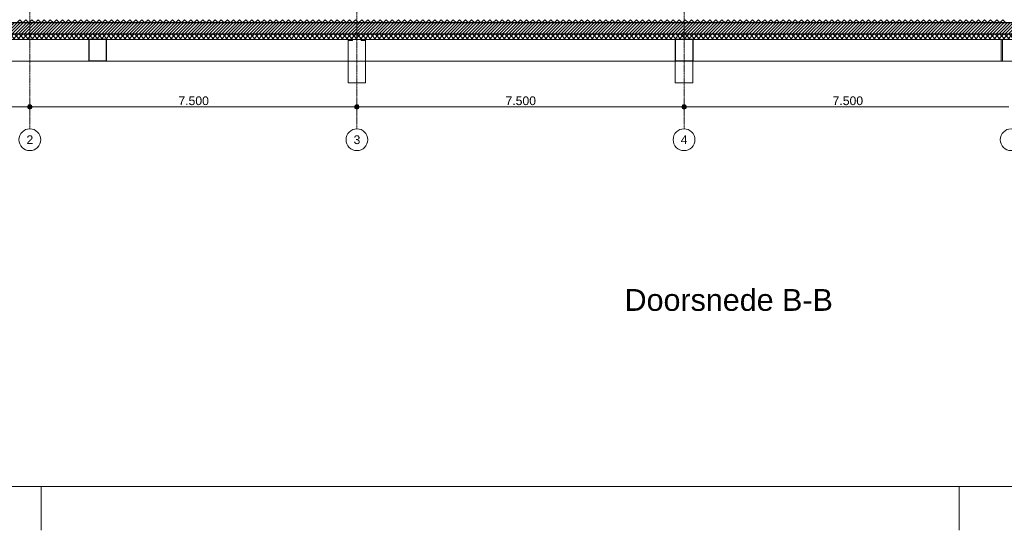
# Model space of a CAD drawing. Extents: x 0 to 92550, y 0 to 59400.
# Tile 49 of 105: x 20507 to 43083, y 0 to 11700. Entities that reach past the tile are written whole.
import ezdxf
from ezdxf.xclip import XClip

# ---------------------------------------------------------------- set-up
doc = ezdxf.new("R2010")
doc.units = 0
doc.header["$MEASUREMENT"] = 0
doc.header["$XCLIPFRAME"] = 0
doc.linetypes.add('Streep-punt fijn', pattern=[1251.000023, 626.000023, -312.5, 0, -312.5])
doc.linetypes.add('Streep-streepje', pattern=[1300, 1000, -100, 100, -100])
for name, color, linetype in [('ZZ 16 Fundering', 7, 'Continuous'), ('ZZ 23 Vloeren geïsoleerd', 7, 'Continuous'), ('ZZ 41 Buitenwandafwerking gevelhout', 7, 'Continuous'), ('ZZ 43 Vloerafwerking dekvloer', 7, 'Continuous'), ('ZZ A Stramien', 7, 'Continuous')]:
    doc.layers.add(name, color=color, linetype=linetype)
doc.styles.add('GENERATED_STYLE_1', font='arial.ttf')
pattern_1 = [(45, (5738.87, 11700), (-159.099, 159.099), []), (45, (5685.83, 11753.03), (-159.099, 159.099), [])]

# ---------------------------------------------------------------- blocks, each defined once
blk = doc.blocks.new('*X135')
at = {"layer": 'ZZ 43 Vloerafwerking dekvloer', "color": 7, "linetype": 'Continuous', "lineweight": 5, "ltscale": 0.01}
for p, q in [((20439, 11630), (20509, 11700)), ((20509, 11700), (20579, 11630)), ((20579, 11630), (20649, 11700)), ((20649, 11700), (20719, 11630)), ((20719, 11630), (20789, 11700)), ((20789, 11700), (20859, 11630)), ((20859, 11630), (20929, 11700)), ((20929, 11700), (20999, 11630)), ((20999, 11630), (21069, 11700)), ((21069, 11700), (21139, 11630)), ((21139, 11630), (21209, 11700)), ((21209, 11700), (21279, 11630)), ((21279, 11630), (21349, 11700)), ((21349, 11700), (21419, 11630)), ((21419, 11630), (21489, 11700)), ((21489, 11700), (21559, 11630)), ((21559, 11630), (21629, 11700)), ((21629, 11700), (21699, 11630)), ((21699, 11630), (21769, 11700)), ((21769, 11700), (21839, 11630)), ((21839, 11630), (21909, 11700)), ((21909, 11700), (21979, 11630)), ((21979, 11630), (22049, 11700)), ((22049, 11700), (22119, 11630)), ((22119, 11630), (22189, 11700)), ((22189, 11700), (22259, 11630)), ((22259, 11630), (22329, 11700)), ((22329, 11700), (22399, 11630)), ((22399, 11630), (22469, 11700)), ((22469, 11700), (22539, 11630)), ((22539, 11630), (22609, 11700)), ((22609, 11700), (22679, 11630)), ((22679, 11630), (22749, 11700)), ((22749, 11700), (22819, 11630)), ((22819, 11630), (22889, 11700)), ((22889, 11700), (22959, 11630)), ((22959, 11630), (23029, 11700)), ((23029, 11700), (23099, 11630)), ((23099, 11630), (23169, 11700)), ((23169, 11700), (23239, 11630)), ((23239, 11630), (23309, 11700)), ((23309, 11700), (23379, 11630)), ((23379, 11630), (23449, 11700)), ((23449, 11700), (23519, 11630)), ((23519, 11630), (23589, 11700)), ((23589, 11700), (23659, 11630)), ((23659, 11630), (23729, 11700)), ((23729, 11700), (23799, 11630)), ((23799, 11630), (23869, 11700)), ((23869, 11700), (23939, 11630)), ((23939, 11630), (24009, 11700)), ((24009, 11700), (24079, 11630)), ((24079, 11630), (24149, 11700)), ((24149, 11700), (24219, 11630)), ((24219, 11630), (24289, 11700)), ((24289, 11700), (24359, 11630)), ((24359, 11630), (24429, 11700)), ((24429, 11700), (24499, 11630)), ((24499, 11630), (24569, 11700)), ((24569, 11700), (24639, 11630)), ((24639, 11630), (24709, 11700)), ((24709, 11700), (24779, 11630)), ((24779, 11630), (24849, 11700)), ((24849, 11700), (24919, 11630)), ((24919, 11630), (24989, 11700)), ((24989, 11700), (25059, 11630)), ((25059, 11630), (25129, 11700)), ((25129, 11700), (25199, 11630)), ((25199, 11630), (25269, 11700)), ((25269, 11700), (25339, 11630)), ((25339, 11630), (25409, 11700)), ((25409, 11700), (25479, 11630)), ((25479, 11630), (25549, 11700)), ((25549, 11700), (25619, 11630)), ((25619, 11630), (25689, 11700)), ((25689, 11700), (25759, 11630)), ((25759, 11630), (25829, 11700)), ((25829, 11700), (25899, 11630)), ((25899, 11630), (25969, 11700)), ((25969, 11700), (26039, 11630)), ((26039, 11630), (26109, 11700)), ((26109, 11700), (26179, 11630)), ((26179, 11630), (26249, 11700)), ((26249, 11700), (26319, 11630)), ((26319, 11630), (26389, 11700)), ((26389, 11700), (26459, 11630)), ((26459, 11630), (26529, 11700)), ((26529, 11700), (26599, 11630)), ((26599, 11630), (26669, 11700)), ((26669, 11700), (26739, 11630)), ((26739, 11630), (26809, 11700)), ((26809, 11700), (26879, 11630)), ((26879, 11630), (26949, 11700)), ((26949, 11700), (27019, 11630)), ((27019, 11630), (27089, 11700)), ((27089, 11700), (27159, 11630)), ((27159, 11630), (27229, 11700)), ((27229, 11700), (27299, 11630)), ((27299, 11630), (27369, 11700)), ((27369, 11700), (27439, 11630)), ((27439, 11630), (27509, 11700)), ((27509, 11700), (27579, 11630)), ((27579, 11630), (27649, 11700)), ((27649, 11700), (27719, 11630)), ((27719, 11630), (27789, 11700)), ((27789, 11700), (27859, 11630)), ((27859, 11630), (27929, 11700)), ((27929, 11700), (27999, 11630)), ((27999, 11630), (28069, 11700)), ((28069, 11700), (28139, 11630)), ((28139, 11630), (28209, 11700)), ((28209, 11700), (28279, 11630)), ((28279, 11630), (28349, 11700)), ((28349, 11700), (28419, 11630)), ((28419, 11630), (28489, 11700)), ((28489, 11700), (28559, 11630)), ((28559, 11630), (28629, 11700)), ((28629, 11700), (28699, 11630)), ((28699, 11630), (28769, 11700)), ((28769, 11700), (28839, 11630)), ((28839, 11630), (28909, 11700)), ((28909, 11700), (28979, 11630)), ((28979, 11630), (29049, 11700)), ((29049, 11700), (29119, 11630)), ((29119, 11630), (29189, 11700)), ((29189, 11700), (29259, 11630)), ((29259, 11630), (29329, 11700)), ((29329, 11700), (29399, 11630)), ((29399, 11630), (29469, 11700)), ((29469, 11700), (29539, 11630)), ((29539, 11630), (29609, 11700)), ((29609, 11700), (29679, 11630)), ((29679, 11630), (29749, 11700)), ((29749, 11700), (29819, 11630)), ((29819, 11630), (29889, 11700)), ((29889, 11700), (29959, 11630)), ((29959, 11630), (30029, 11700)), ((30029, 11700), (30099, 11630)), ((30099, 11630), (30169, 11700)), ((30169, 11700), (30239, 11630)), ((30239, 11630), (30309, 11700)), ((30309, 11700), (30379, 11630)), ((30379, 11630), (30449, 11700)), ((30449, 11700), (30519, 11630)), ((30519, 11630), (30589, 11700)), ((30589, 11700), (30659, 11630)), ((30659, 11630), (30729, 11700)), ((30729, 11700), (30799, 11630)), ((30799, 11630), (30869, 11700)), ((30869, 11700), (30939, 11630)), ((30939, 11630), (31009, 11700)), ((31009, 11700), (31079, 11630)), ((31079, 11630), (31149, 11700)), ((31149, 11700), (31219, 11630)), ((31219, 11630), (31289, 11700)), ((31289, 11700), (31359, 11630)), ((31359, 11630), (31429, 11700)), ((31429, 11700), (31499, 11630)), ((31499, 11630), (31569, 11700)), ((31569, 11700), (31639, 11630)), ((31639, 11630), (31709, 11700)), ((31709, 11700), (31779, 11630)), ((31779, 11630), (31849, 11700)), ((31849, 11700), (31919, 11630)), ((31919, 11630), (31989, 11700)), ((31989, 11700), (32059, 11630)), ((32059, 11630), (32129, 11700)), ((32129, 11700), (32199, 11630)), ((32199, 11630), (32269, 11700)), ((32269, 11700), (32339, 11630)), ((32339, 11630), (32409, 11700)), ((32409, 11700), (32479, 11630)), ((32479, 11630), (32549, 11700)), ((32549, 11700), (32619, 11630)), ((32619, 11630), (32689, 11700)), ((32689, 11700), (32759, 11630)), ((32759, 11630), (32829, 11700)), ((32829, 11700), (32899, 11630)), ((32899, 11630), (32969, 11700)), ((32969, 11700), (33039, 11630)), ((33039, 11630), (33109, 11700)), ((33109, 11700), (33179, 11630)), ((33179, 11630), (33249, 11700)), ((33249, 11700), (33319, 11630)), ((33319, 11630), (33389, 11700)), ((33389, 11700), (33459, 11630)), ((33459, 11630), (33529, 11700)), ((33529, 11700), (33599, 11630)), ((33599, 11630), (33669, 11700)), ((33669, 11700), (33739, 11630)), ((33739, 11630), (33809, 11700)), ((33809, 11700), (33879, 11630)), ((33879, 11630), (33949, 11700)), ((33949, 11700), (34019, 11630)), ((34019, 11630), (34089, 11700)), ((34089, 11700), (34159, 11630)), ((34159, 11630), (34229, 11700)), ((34229, 11700), (34299, 11630)), ((34299, 11630), (34369, 11700)), ((34369, 11700), (34439, 11630)), ((34439, 11630), (34509, 11700)), ((34509, 11700), (34579, 11630)), ((34579, 11630), (34649, 11700)), ((34649, 11700), (34719, 11630)), ((34719, 11630), (34789, 11700)), ((34789, 11700), (34859, 11630)), ((34859, 11630), (34929, 11700)), ((34929, 11700), (34999, 11630)), ((34999, 11630), (35069, 11700)), ((35069, 11700), (35139, 11630)), ((35139, 11630), (35209, 11700)), ((35209, 11700), (35279, 11630)), ((35279, 11630), (35349, 11700)), ((35349, 11700), (35419, 11630)), ((35419, 11630), (35489, 11700)), ((35489, 11700), (35559, 11630)), ((35559, 11630), (35629, 11700)), ((35629, 11700), (35699, 11630)), ((35699, 11630), (35769, 11700)), ((35769, 11700), (35839, 11630)), ((35839, 11630), (35909, 11700)), ((35909, 11700), (35979, 11630)), ((35979, 11630), (36049, 11700)), ((36049, 11700), (36119, 11630)), ((36119, 11630), (36189, 11700)), ((36189, 11700), (36259, 11630)), ((36259, 11630), (36329, 11700)), ((36329, 11700), (36399, 11630)), ((36399, 11630), (36469, 11700)), ((36469, 11700), (36539, 11630)), ((36539, 11630), (36609, 11700)), ((36609, 11700), (36679, 11630)), ((36679, 11630), (36749, 11700)), ((36749, 11700), (36819, 11630)), ((36819, 11630), (36889, 11700)), ((36889, 11700), (36959, 11630)), ((36959, 11630), (37029, 11700)), ((37029, 11700), (37099, 11630)), ((37099, 11630), (37169, 11700)), ((37169, 11700), (37239, 11630)), ((37239, 11630), (37309, 11700)), ((37309, 11700), (37379, 11630)), ((37379, 11630), (37449, 11700)), ((37449, 11700), (37519, 11630)), ((37519, 11630), (37589, 11700)), ((37589, 11700), (37659, 11630)), ((37659, 11630), (37729, 11700)), ((37729, 11700), (37799, 11630)), ((37799, 11630), (37869, 11700)), ((37869, 11700), (37939, 11630)), ((37939, 11630), (38009, 11700)), ((38009, 11700), (38079, 11630)), ((38079, 11630), (38149, 11700)), ((38149, 11700), (38219, 11630)), ((38219, 11630), (38289, 11700)), ((38289, 11700), (38359, 11630)), ((38359, 11630), (38429, 11700)), ((38429, 11700), (38499, 11630)), ((38499, 11630), (38569, 11700)), ((38569, 11700), (38639, 11630)), ((38639, 11630), (38709, 11700)), ((38709, 11700), (38779, 11630)), ((38779, 11630), (38849, 11700)), ((38849, 11700), (38919, 11630)), ((38919, 11630), (38989, 11700)), ((38989, 11700), (39059, 11630)), ((39059, 11630), (39129, 11700)), ((39129, 11700), (39199, 11630)), ((39199, 11630), (39269, 11700)), ((39269, 11700), (39339, 11630)), ((39339, 11630), (39409, 11700)), ((39409, 11700), (39479, 11630)), ((39479, 11630), (39549, 11700)), ((39549, 11700), (39619, 11630)), ((39619, 11630), (39689, 11700)), ((39689, 11700), (39759, 11630)), ((39759, 11630), (39829, 11700)), ((39829, 11700), (39899, 11630)), ((39899, 11630), (39969, 11700)), ((39969, 11700), (40039, 11630)), ((40039, 11630), (40109, 11700)), ((40109, 11700), (40179, 11630)), ((40179, 11630), (40249, 11700)), ((40249, 11700), (40319, 11630)), ((40319, 11630), (40389, 11700)), ((40389, 11700), (40459, 11630)), ((40459, 11630), (40529, 11700)), ((40529, 11700), (40599, 11630)), ((40599, 11630), (40669, 11700)), ((40669, 11700), (40739, 11630)), ((40739, 11630), (40809, 11700)), ((40809, 11700), (40879, 11630)), ((40879, 11630), (40949, 11700)), ((40949, 11700), (41019, 11630)), ((41019, 11630), (41089, 11700)), ((41089, 11700), (41159, 11630)), ((41159, 11630), (41229, 11700)), ((41229, 11700), (41299, 11630)), ((41299, 11630), (41369, 11700)), ((41369, 11700), (41439, 11630)), ((41439, 11630), (41509, 11700)), ((41509, 11700), (41579, 11630)), ((41579, 11630), (41649, 11700)), ((41649, 11700), (41719, 11630)), ((41719, 11630), (41789, 11700)), ((41789, 11700), (41859, 11630)), ((41859, 11630), (41929, 11700)), ((41929, 11700), (41999, 11630)), ((41999, 11630), (42069, 11700)), ((42069, 11700), (42139, 11630)), ((42139, 11630), (42209, 11700)), ((42209, 11700), (42279, 11630)), ((42279, 11630), (42349, 11700)), ((42349, 11700), (42419, 11630)), ((42419, 11630), (42489, 11700)), ((42489, 11700), (42559, 11630)), ((42559, 11630), (42629, 11700)), ((42629, 11700), (42699, 11630)), ((42699, 11630), (42769, 11700)), ((42769, 11700), (42839, 11630)), ((42839, 11630), (42909, 11700)), ((42909, 11700), (42979, 11630)), ((42979, 11630), (43049, 11700)), ((43049, 11700), (43119, 11630))]:
    blk.add_line(p, q, dxfattribs=at)
blk = doc.blocks.new('Drawing_2_2', base_point=(5739, 11700))
at = {"layer": 'ZZ 16 Fundering', "linetype": 'Continuous', "lineweight": 0, "true_color": 0x000000}
h = blk.add_hatch(dxfattribs=at)
h.set_pattern_fill('515_Staal_0002', color=18, style=0, pattern_type=2)
h.set_pattern_definition(pattern_1)
h.paths.add_polyline_path([(28039, 11240), (28139, 11240), (28139, 11250), (28049, 11250), (28046, 11249), (28042, 11247), (28040, 11243)])
h = blk.add_hatch(dxfattribs=at)
h.set_pattern_fill('515_Staal_0002', color=18, style=0, pattern_type=2)
h.set_pattern_definition(pattern_1)
h.paths.add_polyline_path([(28339, 11240), (28439, 11240), (28438, 11243), (28436, 11247), (28431, 11249), (28429, 11250), (28339, 11250)])
at = {"layer": 'ZZ 23 Vloeren geïsoleerd', "linetype": 'Continuous', "lineweight": 0, "true_color": 0x000000}
h = blk.add_hatch(dxfattribs=at)
h.set_pattern_fill('220_Gewapend_beton___pre_61', color=18, style=0, pattern_type=2)
h.set_pattern_definition([(45, (5738.867, 11700), (-35.35534, 35.35534), [])])
h.paths.add_polyline_path([(59739, 11630), (15645, 11630), (15645, 11370), (59739, 11370)])
h = blk.add_hatch(dxfattribs=at)
h.set_pattern_fill('415_Isolatie_ruit_0002', color=18, style=0, pattern_type=2)
h.set_pattern_definition([(45, (5738.87, 11700), (-53.03301, 53.03301), []), (135, (5738.87, 11700), (53.03301, 53.03301), [])])
h.paths.add_polyline_path([(15645, 11250), (59739, 11250), (59739, 11370), (15645, 11370)])
at = {"layer": 'ZZ 41 Buitenwandafwerking gevelhout', "linetype": 'Continuous', "lineweight": 0, "true_color": 0x000000}
for points in [[(20689, 9700), (20693, 9681), (20704, 9665), (20720, 9654), (20739, 9650), (20758, 9654), (20774, 9665), (20785, 9681), (20789, 9700), (20785, 9719), (20774, 9735), (20758, 9746), (20739, 9750), (20720, 9746), (20704, 9735), (20693, 9719)], [(28189, 9700), (28193, 9681), (28204, 9665), (28220, 9654), (28239, 9650), (28258, 9654), (28274, 9665), (28285, 9681), (28289, 9700), (28285, 9719), (28274, 9735), (28258, 9746), (28239, 9750), (28220, 9746), (28204, 9735), (28193, 9719)], [(35689, 9700), (35693, 9681), (35704, 9665), (35720, 9654), (35739, 9650), (35758, 9654), (35774, 9665), (35785, 9681), (35789, 9700), (35785, 9719), (35774, 9735), (35758, 9746), (35739, 9750), (35720, 9746), (35704, 9735), (35693, 9719)]]:
    blk.add_hatch(color=18, dxfattribs=at).paths.add_polyline_path(points)
at = {"layer": 'ZZ 16 Fundering', "color": 7, "linetype": 'Continuous', "lineweight": 25, "ltscale": 0.01}
for p, q in [((22089, 11250), (22089, 10750)), ((22489, 11250), (22089, 11250)), ((22489, 11250), (22489, 10750)), ((35539, 11250), (35539, 10750)), ((35939, 11250), (35539, 11250)), ((35939, 11250), (35939, 10750)), ((22489, 10750), (22089, 10750)), ((35939, 10750), (35539, 10750))]:
    blk.add_line(p, q, dxfattribs=at)
at = {"layer": 'ZZ 16 Fundering', "color": 7, "linetype": 'Continuous', "lineweight": 5, "ltscale": 0.01}
for p, q in [((28039, 11250), (28039, 11240)), ((28039, 11240), (28040, 11243)), ((28039, 11220), (28039, 11240)), ((28139, 11240), (28039, 11240)), ((28039, 11220), (28039, 10250)), ((28139, 11220), (28039, 11220)), ((28042, 11247), (28042, 11247)), ((28139, 11250), (28139, 11240)), ((28139, 11220), (28139, 11240)), ((28339, 11250), (28339, 11240)), ((28339, 11240), (28339, 11220)), ((28439, 11240), (28339, 11240)), ((28339, 11220), (28439, 11220)), ((28431, 11249), (28434, 11248)), ((28436, 11247), (28436, 11247)), ((28439, 11240), (28439, 11250)), ((28439, 11220), (28439, 11240)), ((28439, 10250), (28439, 11220)), ((43009, 11250), (43009, 10750)), ((43039, 11250), (43039, 10750)), ((19124, 10750), (22089, 10750)), ((22489, 10750), (28039, 10750)), ((28439, 10750), (35539, 10750)), ((35539, 10750), (35539, 10250)), ((35939, 10250), (35939, 10750)), ((35939, 10750), (43009, 10750)), ((43009, 10750), (43039, 10750)), ((43439, 10750), (43039, 10750)), ((28039, 10250), (28439, 10250)), ((35539, 10250), (35939, 10250))]:
    blk.add_line(p, q, dxfattribs=at)
at = {"layer": 'ZZ 16 Fundering', "color": 7, "linetype": 'Continuous', "lineweight": 5, "ltscale": 0.01, "flags": 128}
for points in [[(28042, 11247), (28040, 11243), (28039, 11240)], [(28049, 11250), (28046, 11249), (28042, 11247)], [(28429, 11250), (28431, 11249), (28436, 11247)], [(28436, 11247), (28438, 11243), (28439, 11240)]]:
    blk.add_lwpolyline(points, dxfattribs=at)
at = {"layer": 'ZZ 23 Vloeren geïsoleerd', "color": 7, "linetype": 'Continuous', "lineweight": 25, "ltscale": 0.01}
blk.add_line((59739, 11370), (15645, 11370), dxfattribs=at)
at = {"layer": 'ZZ 23 Vloeren geïsoleerd', "color": 7, "linetype": 'Continuous', "lineweight": 9, "ltscale": 0.01}
for p, q in [((22089, 11250), (19124, 11250)), ((28049, 11250), (22489, 11250)), ((28139, 11250), (28049, 11250)), ((28339, 11250), (28139, 11250)), ((28429, 11250), (28339, 11250)), ((35539, 11250), (28429, 11250)), ((43039, 11250), (35939, 11250)), ((43439, 11250), (43039, 11250))]:
    blk.add_line(p, q, dxfattribs=at)
at = {"layer": 'ZZ 23 Vloeren geïsoleerd', "color": 7, "linetype": 'Continuous', "lineweight": 25, "ltscale": 0.01, "flags": 128}
blk.add_lwpolyline([(59739, 11630), (54859, 11630), (54759, 11630), (43239, 11630), (43139, 11630), (15764, 11630)], dxfattribs=at)
at = {"layer": 'ZZ 41 Buitenwandafwerking gevelhout', "color": 7, "linetype": 'Streep-streepje', "lineweight": 15, "ltscale": 0.01}
blk.add_line((7789, 10750), (62239, 10750), dxfattribs=at)
at = {"layer": 'ZZ 41 Buitenwandafwerking gevelhout', "color": 7, "linetype": 'Continuous', "lineweight": 5, "ltscale": 0.01}
for p, q in [((20739, 9750), (20739, 9887)), ((28239, 9750), (28239, 9887)), ((35739, 9750), (35739, 9887)), ((10339, 9700), (20689, 9700)), ((20739, 9512), (20739, 9650)), ((20789, 9700), (28189, 9700)), ((28239, 9512), (28239, 9650)), ((28289, 9700), (35689, 9700)), ((35739, 9512), (35739, 9650)), ((35789, 9700), (43189, 9700))]:
    blk.add_line(p, q, dxfattribs=at)
for centre in [(20739, 9700), (28239, 9700), (35739, 9700)]:
    blk.add_circle(centre, 50, dxfattribs=at)
at = {"layer": 'ZZ A Stramien', "color": 7, "linetype": 'Streep-punt fijn', "lineweight": 9, "ltscale": 0.01}
for p, q in [((20739, 24200), (20739, 9700)), ((28239, 24200), (28239, 9700)), ((35739, 24200), (35739, 9700)), ((20739, 9700), (20739, 9200)), ((28239, 9700), (28239, 9200)), ((35739, 9700), (35739, 9200))]:
    blk.add_line(p, q, dxfattribs=at)
at = {"layer": 'ZZ A Stramien', "color": 7, "linetype": 'Continuous', "lineweight": 9, "ltscale": 0.01}
for centre in [(20739, 8950), (28239, 8950), (35739, 8950), (43239, 8950)]:
    blk.add_circle(centre, 250, dxfattribs=at)
at = {"layer": 'ZZ A Stramien', "color": 7, "linetype": 'Streep-punt fijn', "lineweight": 9, "ltscale": 0.01}
for p in [(20739, 9700), (20739, 9700), (28239, 9700), (28239, 9700), (35739, 9700), (35739, 9700)]:
    blk.add_point(p, dxfattribs=at)
at = {"layer": 'ZZ 41 Buitenwandafwerking gevelhout', "color": 7, "linetype": 'Continuous', "lineweight": 25, "ltscale": 0.01}
blk.add_blockref('*X135', (0, 0), dxfattribs=at)
at = {"color": 7, "linetype": 'Continuous', "lineweight": 5, "char_height": 200, "width": 686.38, "attachment_point": 7, "style": 'GENERATED_STYLE_1'}
for insert in [(24146, 9740), (31646, 9740), (39146, 9740)]:
    blk.add_mtext('\\A1;{\\pql;\\fArial|b0|i0|c0|p0;\\W1.000000;7.500}', dxfattribs=dict(at, insert=insert))
at = {"layer": 'ZZ A Stramien', "color": 7, "linetype": 'Continuous', "lineweight": 5, "char_height": 200, "attachment_point": 1, "style": 'GENERATED_STYLE_1'}
for s, insert in [('\\A1;{\\pql;\\pt0;\\fArial|b0|i0|c0|p0;\\W1.000000;2}', (20663, 9050)), ('\\A1;{\\pql;\\pt0;\\fArial|b0|i0|c0|p0;\\W1.000000;3}', (28163, 9050)), ('\\A1;{\\pql;\\pt0;\\fArial|b0|i0|c0|p0;\\W1.000000;4}', (35663, 9050))]:
    blk.add_mtext(s, dxfattribs=dict(at, insert=insert))

msp = doc.modelspace()

# ---------------------------------------------------------------- linework, layer by layer
at = {"color": 7, "linetype": 'Continuous', "lineweight": 5, "ltscale": 0.01}
for p, q in [((21000, 1000), (21000, 0)), ((42050, 1000), (42050, 0))]:
    msp.add_line(p, q, dxfattribs=at)

# ---------------------------------------------------------------- block references
at = {"color": 7, "linetype": 'Continuous', "lineweight": 25, "ltscale": 0.01}
ref = msp.add_blockref('Drawing_2_2', (5739, 11700), dxfattribs=at)
XClip(ref).set_block_clipping_path([(7788.8666666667, 8700), (63337.9746950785, 24700)])

# ---------------------------------------------------------------- texts
at = {"color": 7, "linetype": 'Continuous', "lineweight": 5, "insert": (36764, 5275), "char_height": 500, "attachment_point": 5, "style": 'GENERATED_STYLE_1'}
msp.add_mtext('\\A1;{\\pqc;\\fArial|b0|i0|c0|p0;\\W1.000000;Doorsnede B-B}', dxfattribs=at)

# ---------------------------------------------------------------- next in the draw order: linework, layer by layer
at = {"color": 7, "linetype": 'Continuous', "lineweight": 15, "ltscale": 0.01, "flags": 128}
msp.add_lwpolyline([(1000, 58400), (83100, 58400), (83100, 1000), (1000, 1000)], close=True, dxfattribs=at)

doc.saveas('drawing.dxf')
